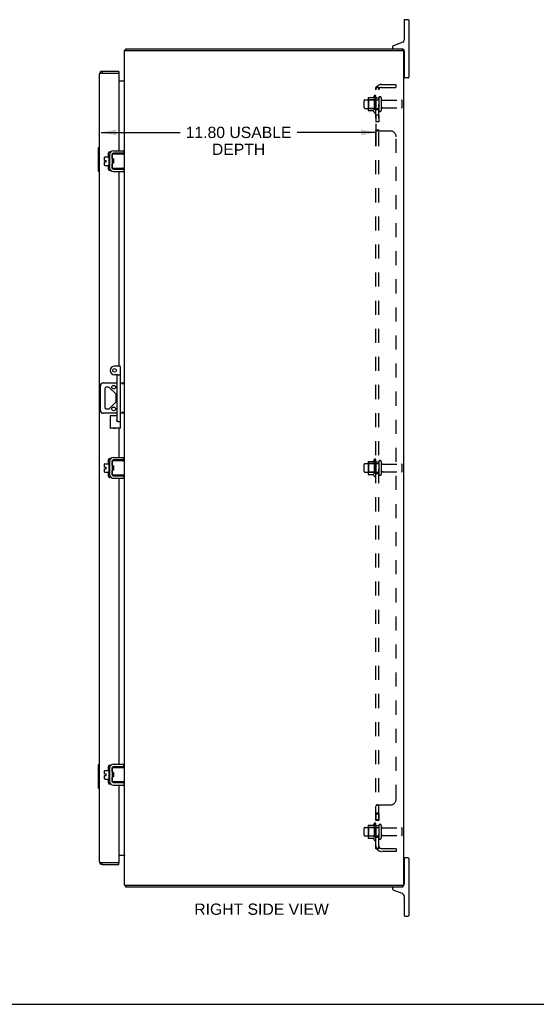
# Model space of a CAD drawing. Header units: inches. Extents: x 0 to 110, y 0 to 71.
# Tile 5 of 7: x 55 to 77, y 0 to 42. Entities that reach past the tile are written whole.
import ezdxf

# ---------------------------------------------------------------- set-up
doc = ezdxf.new("R2010")
doc.units = ezdxf.units.IN
doc.header["$LTSCALE"] = 6.032258
doc.header["$MEASUREMENT"] = 0
doc.linetypes.add('HIDDEN', pattern=[0.2, 0.1, -0.1])
doc.layers.get('0').update_dxf_attribs({"linetype": 'CONTINUOUS'})
for name, color, linetype in [('02___PRT_ALL_AXES', 7, 'CONTINUOUS'), ('DEFAULT_2', 8, 'HIDDEN'), ('DIMENSIONS', 7, 'CONTINUOUS')]:
    doc.layers.add(name, color=color, linetype=linetype)
doc.styles.get("Standard").update_dxf_attribs({"font": 'arial.ttf'})
doc.dimstyles.new('DIMSTYLE_1', dxfattribs={"dimtxt": 0.483871, "dimasz": 0.645161, "dimexe": 0.09, "dimexo": 0.07, "dimgap": 0.0375, "dimtad": 0, "dimtih": 1, "dimtoh": 1, "dimzin": 4, "dimdsep": 46, "dimtxsty": 'Standard', "dimblk": '_FILLED', "dimblk1": '_FILLED', "dimblk2": '_FILLED', "dimcen": 0.09, "dimazin": 1, "dimtfac": 1, "dimtofl": 0, "dimtmove": 0, "dimatfit": 3, "dimldrblk": '_FILLED', "dimfxl": 1, "dimtolj": 1, "dimtzin": 4, "dimarcsym": 0})

# ---------------------------------------------------------------- blocks, each defined once
blk = doc.blocks.new('_FILLED')
at = {"color": 0, "linetype": 'ByBlock'}
blk.add_solid([(0, 0), (-1, 0.2), (-1, -0.2)], dxfattribs=at)
blk = doc.blocks.new('*D4')
at = {"layer": 'DIMENSIONS', "color": 2, "linetype": 'Continuous'}
for p, q in [((70.142, 37.818), (70.142, 36.865)), ((58.344, 37.446), (61.731, 37.446)), ((70.142, 37.446), (66.755, 37.446))]:
    blk.add_line(p, q, dxfattribs=at)
at = {"layer": 'DIMENSIONS', "color": 2, "linetype": 'Continuous', "xscale": 0.6451612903, "yscale": 0.6451612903, "zscale": 0.6451612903, "rotation": 180}
blk.add_blockref('_FILLED', (58.344, 37.446), dxfattribs=at)
at = {"layer": 'DIMENSIONS', "color": 2, "linetype": 'Continuous', "xscale": 0.6451612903, "yscale": 0.6451612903, "zscale": 0.6451612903}
blk.add_blockref('_FILLED', (70.142, 37.446), dxfattribs=at)
at = {"layer": 'DIMENSIONS', "color": 2, "linetype": 'Continuous', "insert": (64.243, 37.688), "char_height": 0.48387, "width": 4.54011, "attachment_point": 2, "line_spacing_factor": 0.9}
blk.add_mtext('11.80 USABLE\\PDEPTH', dxfattribs=at)

msp = doc.modelspace()

# ---------------------------------------------------------------- linework, layer by layer
at = {"color": 7, "linetype": 'Continuous'}
for p, q in [((71.532, 42.287), (71.382, 42.287)), ((71.357, 42.262), (71.357, 41.402)), ((71.557, 42.262), (71.557, 39.812)), ((59.405, 40.962), (59.405, 41.037)), ((70.857, 41.115), (70.857, 41.097)), ((71.297, 41.317), (70.896, 41.171)), ((71.279, 40.962), (71.279, 41.037)), ((59.38, 41.006), (59.405, 40.978)), ((71.357, 40.947), (71.357, 39.812)), ((71.357, 40.582), (71.342, 40.582)), ((58.386, 40.068), (58.386, 39.993)), ((59.094, 40.068), (59.094, 39.993)), ((71.357, 39.992), (71.342, 39.992)), ((71.532, 39.787), (71.382, 39.787)), ((58.209, 36.772), (58.209, 35.802)), ((58.224, 36.787), (58.269, 36.787)), ((58.255, 36.687), (58.255, 35.887)), ((58.489, 36.246), (58.489, 36.382)), ((58.499, 36.392), (58.664, 36.392)), ((58.664, 36.455), (58.664, 35.968)), ((58.674, 36.465), (58.694, 36.465)), ((58.704, 36.525), (58.707, 36.525)), ((58.808, 36.494), (58.808, 35.929)), ((58.812, 36.329), (58.812, 36.514)), ((58.822, 36.524), (59.342, 36.524)), ((59.308, 36.554), (58.868, 36.554)), ((59.308, 36.554), (59.308, 36.658)), ((58.489, 36.246), (58.557, 36.246)), ((58.489, 36.032), (58.489, 36.178)), ((58.489, 36.178), (58.557, 36.178)), ((58.499, 36.022), (58.664, 36.022)), ((58.557, 36.178), (58.557, 36.246)), ((58.674, 35.958), (58.694, 35.958)), ((58.812, 35.909), (58.812, 36.094)), ((58.838, 36.119), (58.838, 36.304)), ((58.843, 36.2), (58.84, 36.224)), ((58.848, 36.119), (58.854, 36.129)), ((58.853, 36.131), (58.86, 36.119)), ((58.224, 35.787), (58.269, 35.787)), ((58.704, 35.898), (58.707, 35.898)), ((59.342, 35.899), (58.822, 35.899)), ((58.868, 35.869), (59.308, 35.869)), ((59.269, 35.907), (59.262, 35.909)), ((59.308, 35.869), (59.308, 35.765)), ((59.136, 27.412), (58.916, 27.412)), ((59.166, 24.749), (59.166, 27.382)), ((58.43, 26.693), (59.026, 26.693)), ((58.996, 27.037), (58.916, 27.037)), ((59.026, 25.067), (59.026, 27.007)), ((59.056, 27.037), (59.136, 27.037)), ((59.166, 26.693), (59.342, 26.693)), ((58.305, 25.506), (58.305, 26.568)), ((58.496, 26.439), (58.496, 25.634)), ((58.658, 26.502), (58.559, 26.502)), ((58.968, 26.217), (58.702, 26.483)), ((58.702, 25.59), (58.968, 25.856)), ((58.986, 25.9), (58.986, 26.173)), ((59.026, 25.381), (58.43, 25.381)), ((58.559, 25.572), (58.658, 25.572)), ((59.342, 25.381), (59.166, 25.381)), ((58.729, 25.287), (58.729, 24.749)), ((58.729, 25.287), (59.026, 25.287)), ((59.048, 25.037), (59.136, 25.037)), ((59.166, 24.749), (58.729, 24.749)), ((58.664, 23.28), (58.664, 22.793)), ((58.674, 23.29), (58.694, 23.29)), ((58.704, 23.35), (58.707, 23.35)), ((58.808, 23.319), (58.808, 22.754)), ((58.812, 23.154), (58.812, 23.339)), ((58.822, 23.349), (59.342, 23.349)), ((59.308, 23.379), (58.868, 23.379)), ((59.308, 23.379), (59.308, 23.483)), ((58.489, 23.071), (58.489, 23.207)), ((58.489, 23.071), (58.557, 23.071)), ((58.489, 22.857), (58.489, 23.003)), ((58.489, 23.003), (58.557, 23.003)), ((58.499, 23.217), (58.664, 23.217)), ((58.499, 22.847), (58.664, 22.847)), ((58.557, 23.003), (58.557, 23.071)), ((58.812, 22.734), (58.812, 22.919)), ((58.838, 22.944), (58.838, 23.129)), ((58.843, 23.025), (58.84, 23.049)), ((58.848, 22.944), (58.854, 22.954)), ((58.853, 22.956), (58.86, 22.944)), ((58.674, 22.783), (58.694, 22.783)), ((58.704, 22.723), (58.707, 22.723)), ((59.342, 22.724), (58.822, 22.724)), ((58.868, 22.694), (59.308, 22.694)), ((59.269, 22.732), (59.262, 22.734)), ((59.308, 22.694), (59.308, 22.59)), ((58.209, 10.271), (58.209, 9.301)), ((58.224, 10.286), (58.269, 10.286)), ((58.255, 10.186), (58.255, 9.386)), ((58.704, 10.175), (58.707, 10.175)), ((58.812, 9.979), (58.812, 10.164)), ((58.822, 10.174), (59.342, 10.174)), ((59.308, 10.204), (58.868, 10.204)), ((59.308, 10.204), (59.308, 10.308)), ((58.489, 9.896), (58.489, 10.032)), ((58.489, 9.896), (58.557, 9.896)), ((58.489, 9.828), (58.557, 9.828)), ((58.489, 9.682), (58.489, 9.828)), ((58.499, 10.042), (58.664, 10.042)), ((58.557, 9.828), (58.557, 9.896)), ((58.664, 10.105), (58.664, 9.618)), ((58.674, 10.115), (58.694, 10.115)), ((58.808, 10.144), (58.808, 9.579)), ((58.812, 9.559), (58.812, 9.744)), ((58.838, 9.769), (58.838, 9.954)), ((58.843, 9.85), (58.84, 9.874)), ((58.848, 9.769), (58.854, 9.779)), ((58.853, 9.781), (58.86, 9.769)), ((58.499, 9.672), (58.664, 9.672)), ((58.674, 9.608), (58.694, 9.608)), ((58.704, 9.548), (58.707, 9.548)), ((59.342, 9.549), (58.822, 9.549)), ((58.868, 9.519), (59.308, 9.519)), ((59.269, 9.557), (59.262, 9.559)), ((59.308, 9.519), (59.308, 9.415)), ((58.224, 9.286), (58.269, 9.286)), ((58.386, 6.005), (58.386, 6.08)), ((59.094, 6.005), (59.094, 6.08)), ((71.357, 6.082), (71.342, 6.082)), ((71.357, 6.262), (71.357, 5.177)), ((71.532, 6.287), (71.382, 6.287)), ((71.557, 6.262), (71.557, 3.812)), ((59.38, 5.067), (59.405, 5.095)), ((59.405, 5.112), (59.405, 5.037)), ((71.279, 5.112), (71.279, 5.037)), ((71.357, 5.492), (71.342, 5.492)), ((70.857, 4.977), (70.857, 4.959)), ((70.896, 4.902), (71.265, 4.768)), ((71.357, 4.637), (71.357, 3.812)), ((71.382, 3.787), (71.532, 3.787)), ((0, 0), (109.677, 0))]:
    msp.add_line(p, q, dxfattribs=at)
at = {"color": 3, "linetype": 'Continuous'}
for p, q in [((59.405, 41.037), (71.279, 41.037)), ((59.342, 5.112), (59.342, 40.962)), ((59.342, 40.962), (71.342, 40.962)), ((71.342, 5.112), (71.342, 40.962)), ((58.269, 6.122), (58.269, 39.951)), ((58.324, 39.978), (58.319, 39.977)), ((58.329, 39.979), (58.324, 39.978)), ((58.334, 39.981), (58.329, 39.979)), ((58.339, 39.982), (58.334, 39.981)), ((58.345, 39.983), (58.339, 39.982)), ((58.351, 39.985), (58.345, 39.983)), ((58.359, 39.987), (58.351, 39.985)), ((58.367, 39.989), (58.359, 39.987)), ((58.386, 39.993), (58.367, 39.989)), ((59.094, 40.068), (58.386, 40.068)), ((58.386, 39.993), (59.094, 39.993)), ((59.094, 39.993), (59.094, 36.658)), ((59.094, 39.662), (59.335, 39.662)), ((58.652, 36.392), (58.652, 36.568)), ((58.702, 36.618), (58.759, 36.618)), ((58.704, 36.525), (58.704, 35.898)), ((58.809, 36.501), (58.809, 36.471)), ((58.868, 36.658), (59.308, 36.658)), ((59.094, 36.554), (59.094, 36.524)), ((58.652, 35.855), (58.652, 36.022)), ((58.809, 35.953), (58.809, 35.922)), ((58.759, 35.805), (58.702, 35.805)), ((58.868, 35.765), (59.308, 35.765)), ((59.094, 35.899), (59.094, 35.869)), ((59.094, 35.765), (59.094, 27.412)), ((59.094, 24.749), (59.094, 23.483)), ((58.652, 23.217), (58.652, 23.393)), ((58.702, 23.443), (58.759, 23.443)), ((58.704, 23.35), (58.704, 22.723)), ((58.809, 23.326), (58.809, 23.296)), ((58.868, 23.483), (59.308, 23.483)), ((59.094, 23.379), (59.094, 23.349)), ((58.652, 22.68), (58.652, 22.847)), ((58.759, 22.63), (58.702, 22.63)), ((58.809, 22.778), (58.809, 22.747)), ((58.868, 22.59), (59.308, 22.59)), ((59.094, 22.724), (59.094, 22.694)), ((59.094, 22.59), (59.094, 10.308)), ((58.652, 10.042), (58.652, 10.218)), ((58.702, 10.268), (58.759, 10.268)), ((58.704, 10.175), (58.704, 9.548)), ((58.809, 10.151), (58.809, 10.121)), ((58.868, 10.308), (59.308, 10.308)), ((59.094, 10.204), (59.094, 10.174)), ((58.652, 9.505), (58.652, 9.672)), ((58.759, 9.455), (58.702, 9.455)), ((58.809, 9.603), (58.809, 9.572)), ((58.868, 9.415), (59.308, 9.415)), ((59.094, 9.549), (59.094, 9.519)), ((59.094, 9.415), (59.094, 6.08)), ((59.094, 6.412), (59.335, 6.412)), ((58.324, 6.095), (58.329, 6.094)), ((58.329, 6.094), (58.334, 6.092)), ((58.334, 6.092), (58.339, 6.091)), ((58.339, 6.091), (58.345, 6.09)), ((58.345, 6.09), (58.353, 6.088)), ((58.353, 6.088), (58.362, 6.086)), ((58.362, 6.086), (58.386, 6.08)), ((59.094, 6.08), (58.386, 6.08)), ((58.386, 6.005), (59.094, 6.005)), ((59.342, 5.112), (71.342, 5.112)), ((71.279, 5.037), (59.405, 5.037))]:
    msp.add_line(p, q, dxfattribs=at)
for points in [[(59.38, 41.006), (59.381, 41.007), (59.382, 41.009), (59.383, 41.01), (59.385, 41.012), (59.386, 41.014), (59.387, 41.016), (59.388, 41.019)], [(59.388, 41.019), (59.391, 41.023), (59.392, 41.025), (59.393, 41.027), (59.394, 41.028), (59.395, 41.03), (59.396, 41.032), (59.397, 41.033), (59.399, 41.034), (59.4, 41.035), (59.401, 41.036), (59.402, 41.036), (59.403, 41.036), (59.404, 41.037), (59.405, 41.037)], [(58.319, 39.977), (58.316, 39.976), (58.314, 39.975), (58.312, 39.975), (58.309, 39.974), (58.307, 39.973), (58.305, 39.973), (58.303, 39.972), (58.301, 39.971), (58.299, 39.971), (58.297, 39.97), (58.295, 39.969), (58.293, 39.969), (58.291, 39.968), (58.29, 39.967), (58.288, 39.967), (58.286, 39.966), (58.285, 39.965), (58.283, 39.965), (58.282, 39.964), (58.281, 39.963), (58.279, 39.962), (58.278, 39.962), (58.277, 39.961), (58.276, 39.96), (58.275, 39.96), (58.274, 39.959), (58.273, 39.958), (58.272, 39.958), (58.272, 39.957), (58.271, 39.956), (58.27, 39.956), (58.27, 39.955), (58.27, 39.954), (58.269, 39.954), (58.269, 39.953), (58.269, 39.952), (58.269, 39.952), (58.269, 39.951)], [(59.335, 39.681), (59.335, 39.68), (59.334, 39.68), (59.334, 39.679), (59.334, 39.678), (59.335, 39.677), (59.335, 39.676), (59.336, 39.675), (59.336, 39.674), (59.337, 39.673), (59.337, 39.673)], [(59.335, 39.662), (59.335, 39.663), (59.334, 39.664), (59.334, 39.665), (59.335, 39.667), (59.335, 39.668), (59.335, 39.67), (59.336, 39.671), (59.337, 39.673), (59.338, 39.674), (59.338, 39.676), (59.339, 39.677), (59.34, 39.679), (59.341, 39.68)], [(59.341, 39.68), (59.341, 39.682), (59.342, 39.683), (59.342, 39.685)], [(59.335, 6.412), (59.335, 6.411), (59.334, 6.409), (59.334, 6.408), (59.335, 6.406), (59.335, 6.405), (59.335, 6.403), (59.336, 6.402), (59.337, 6.4), (59.338, 6.399), (59.338, 6.397), (59.339, 6.396), (59.34, 6.394), (59.341, 6.393)], [(59.335, 6.393), (59.335, 6.393), (59.334, 6.393), (59.334, 6.394), (59.334, 6.395), (59.335, 6.396), (59.335, 6.397), (59.336, 6.398), (59.336, 6.399), (59.337, 6.4), (59.337, 6.4)], [(59.341, 6.393), (59.341, 6.391), (59.342, 6.39), (59.342, 6.389)], [(58.269, 6.122), (58.269, 6.122), (58.269, 6.121), (58.269, 6.12), (58.269, 6.12), (58.27, 6.119), (58.27, 6.118), (58.27, 6.117), (58.271, 6.117), (58.272, 6.116), (58.272, 6.115), (58.273, 6.115), (58.274, 6.114), (58.275, 6.113), (58.276, 6.113), (58.277, 6.112), (58.278, 6.111), (58.279, 6.111), (58.281, 6.11), (58.282, 6.109), (58.283, 6.109), (58.285, 6.108), (58.286, 6.107), (58.288, 6.107), (58.29, 6.106), (58.291, 6.105), (58.293, 6.105), (58.295, 6.104), (58.297, 6.103), (58.299, 6.103), (58.301, 6.102), (58.303, 6.101), (58.305, 6.101), (58.307, 6.1), (58.309, 6.099), (58.312, 6.099), (58.314, 6.098), (58.316, 6.097), (58.319, 6.096), (58.324, 6.095)], [(59.38, 5.067), (59.381, 5.066), (59.382, 5.064), (59.383, 5.063), (59.385, 5.061), (59.386, 5.059), (59.387, 5.057), (59.388, 5.055), (59.391, 5.05)], [(59.391, 5.05), (59.392, 5.048), (59.393, 5.047), (59.394, 5.045), (59.395, 5.043), (59.396, 5.042), (59.397, 5.04), (59.399, 5.039), (59.4, 5.038), (59.401, 5.038), (59.402, 5.037), (59.403, 5.037), (59.404, 5.037), (59.405, 5.037)]]:
    msp.add_lwpolyline(points, dxfattribs=at)
at = {"color": 7, "linetype": 'Continuous'}
for points in [[(58.254, 36.723), (58.254, 36.717), (58.255, 36.711), (58.255, 36.705), (58.255, 36.699), (58.255, 36.693), (58.255, 36.687)], [(59.262, 36.514), (59.269, 36.517), (59.272, 36.518), (59.275, 36.519), (59.278, 36.52), (59.281, 36.521), (59.284, 36.521), (59.287, 36.522), (59.289, 36.523), (59.292, 36.523), (59.294, 36.524), (59.296, 36.524), (59.298, 36.524), (59.3, 36.524)], [(58.812, 35.949), (58.811, 35.95), (58.809, 35.952), (58.808, 35.953)], [(58.84, 36.224), (58.84, 36.232), (58.839, 36.24), (58.838, 36.244)], [(58.853, 36.131), (58.852, 36.132), (58.852, 36.134), (58.851, 36.137), (58.85, 36.141), (58.849, 36.145), (58.848, 36.151), (58.848, 36.156), (58.847, 36.163), (58.846, 36.169), (58.845, 36.176), (58.844, 36.184), (58.844, 36.192), (58.843, 36.2)], [(58.865, 36.235), (58.864, 36.246), (58.864, 36.256), (58.863, 36.266), (58.862, 36.276), (58.862, 36.285), (58.861, 36.294), (58.86, 36.302), (58.86, 36.304)], [(58.869, 36.181), (58.867, 36.203), (58.865, 36.235)], [(58.872, 36.132), (58.872, 36.133), (58.871, 36.141), (58.871, 36.151), (58.87, 36.16), (58.869, 36.171), (58.869, 36.181)], [(58.255, 35.887), (58.255, 35.88), (58.255, 35.874), (58.255, 35.868), (58.255, 35.862), (58.254, 35.856), (58.254, 35.851)], [(59.3, 35.899), (59.298, 35.899), (59.296, 35.899), (59.294, 35.9), (59.292, 35.9), (59.289, 35.9), (59.287, 35.901), (59.284, 35.902), (59.281, 35.903), (59.278, 35.903), (59.275, 35.904), (59.272, 35.905), (59.269, 35.907)], [(59.335, 26.693), (59.332, 26.692), (59.328, 26.691), (59.324, 26.689), (59.319, 26.686), (59.314, 26.683), (59.308, 26.679), (59.303, 26.675), (59.297, 26.671), (59.291, 26.667), (59.285, 26.662), (59.279, 26.657), (59.273, 26.652), (59.267, 26.648), (59.26, 26.643), (59.254, 26.638), (59.248, 26.633)], [(59.267, 25.426), (59.254, 25.436), (59.248, 25.441)], [(59.335, 25.381), (59.332, 25.381), (59.328, 25.382), (59.324, 25.385), (59.319, 25.387), (59.314, 25.39), (59.308, 25.394), (59.303, 25.398), (59.297, 25.402), (59.291, 25.407), (59.285, 25.411), (59.279, 25.416), (59.273, 25.421), (59.267, 25.426)], [(58.729, 25.287), (58.729, 25.286), (58.729, 25.286), (58.731, 25.285), (58.75, 25.265)], [(58.75, 25.265), (58.754, 25.261), (58.759, 25.257)], [(58.996, 25.067), (59.003, 25.06), (59.009, 25.054), (59.016, 25.049), (59.022, 25.044), (59.029, 25.041), (59.036, 25.038), (59.042, 25.037), (59.048, 25.037)], [(58.729, 24.749), (58.729, 24.749), (58.729, 24.75), (58.731, 24.751), (58.75, 24.77)], [(58.75, 24.77), (58.754, 24.775), (58.759, 24.779)], [(59.145, 24.77), (59.141, 24.775), (59.136, 24.779)], [(59.166, 24.749), (59.166, 24.749), (59.165, 24.75), (59.164, 24.751), (59.145, 24.77)], [(59.262, 23.339), (59.269, 23.342), (59.272, 23.343), (59.275, 23.344), (59.278, 23.345), (59.281, 23.346), (59.284, 23.346), (59.287, 23.347), (59.289, 23.348), (59.292, 23.348), (59.294, 23.349), (59.296, 23.349), (59.298, 23.349), (59.3, 23.349)], [(58.84, 23.049), (58.84, 23.057), (58.839, 23.065), (58.838, 23.069)], [(58.853, 22.956), (58.852, 22.957), (58.852, 22.959), (58.851, 22.962), (58.85, 22.966), (58.849, 22.97), (58.848, 22.976), (58.848, 22.981), (58.847, 22.988), (58.846, 22.994), (58.845, 23.001), (58.844, 23.009), (58.844, 23.017), (58.843, 23.025)], [(58.865, 23.06), (58.864, 23.071), (58.864, 23.081), (58.863, 23.091), (58.862, 23.101), (58.862, 23.11), (58.861, 23.119), (58.86, 23.127), (58.86, 23.129)], [(58.869, 23.006), (58.867, 23.028), (58.865, 23.06)], [(58.872, 22.957), (58.872, 22.958), (58.871, 22.966), (58.871, 22.976), (58.87, 22.985), (58.869, 22.996), (58.869, 23.006)], [(58.812, 22.774), (58.811, 22.775), (58.809, 22.777), (58.808, 22.778)], [(59.3, 22.724), (59.298, 22.724), (59.296, 22.724), (59.294, 22.725), (59.292, 22.725), (59.289, 22.725), (59.287, 22.726), (59.284, 22.727), (59.281, 22.728), (59.278, 22.728), (59.275, 22.729), (59.272, 22.73), (59.269, 22.732)], [(58.254, 10.223), (58.254, 10.217), (58.255, 10.211), (58.255, 10.205), (58.255, 10.199), (58.255, 10.193), (58.255, 10.186)], [(59.262, 10.164), (59.269, 10.167), (59.272, 10.168), (59.275, 10.169), (59.278, 10.17), (59.281, 10.171), (59.284, 10.171), (59.287, 10.172), (59.289, 10.173), (59.292, 10.173), (59.294, 10.174), (59.296, 10.174), (59.298, 10.174), (59.3, 10.174)], [(58.84, 9.874), (58.84, 9.882), (58.839, 9.89), (58.838, 9.894)], [(58.853, 9.781), (58.852, 9.782), (58.852, 9.784), (58.851, 9.787), (58.85, 9.791), (58.849, 9.795), (58.848, 9.801), (58.848, 9.806), (58.847, 9.813), (58.846, 9.819), (58.845, 9.826), (58.844, 9.834), (58.844, 9.842), (58.843, 9.85)], [(58.865, 9.885), (58.864, 9.896), (58.864, 9.906), (58.863, 9.916), (58.862, 9.926), (58.862, 9.935), (58.861, 9.944), (58.86, 9.952), (58.86, 9.954)], [(58.869, 9.831), (58.867, 9.853), (58.865, 9.885)], [(58.872, 9.782), (58.872, 9.783), (58.871, 9.791), (58.871, 9.801), (58.87, 9.81), (58.869, 9.821), (58.869, 9.831)], [(58.255, 9.386), (58.255, 9.38), (58.255, 9.374), (58.255, 9.368), (58.255, 9.362), (58.254, 9.356), (58.254, 9.35)], [(58.812, 9.599), (58.811, 9.6), (58.809, 9.602), (58.808, 9.603)], [(59.3, 9.549), (59.298, 9.549), (59.296, 9.549), (59.294, 9.55), (59.292, 9.55), (59.289, 9.55), (59.287, 9.551), (59.284, 9.552), (59.281, 9.553), (59.278, 9.553), (59.275, 9.554), (59.272, 9.555), (59.269, 9.557)]]:
    msp.add_lwpolyline(points, dxfattribs=at)
for centre, radius, start, end in [((71.382, 42.262), 0.025, 90, 180), ((71.532, 42.262), 0.025, 0, 90), ((70.917, 41.115), 0.06, 110, 180), ((70.917, 41.097), 0.06, 180, 270), ((71.267, 40.947), 0.09, 0, 82.4241), ((71.267, 41.402), 0.09, 290, 360), ((58.386, 39.951), 0.042, 90, 115.8284), ((71.382, 39.812), 0.025, 180, 270), ((71.532, 39.812), 0.025, 270, 360), ((58.224, 36.772), 0.015, 90, 180), ((58.254, 36.772), 0.015, 0, 90), ((58.499, 36.382), 0.01, 90, 180), ((58.674, 36.455), 0.01, 90, 180), ((58.694, 36.455), 0.01, 0, 90), ((58.868, 36.494), 0.06, 90, 180), ((58.822, 36.462), 0.0162, 128.1095, 149.7501), ((58.822, 36.514), 0.01, 90, 144.8477), ((58.499, 36.032), 0.01, 180, 270), ((58.674, 35.968), 0.01, 180, 270), ((58.694, 35.968), 0.01, 270, 360), ((58.822, 35.962), 0.0162, 210.2499, 231.8905), ((58.224, 35.802), 0.015, 180, 270), ((58.254, 35.802), 0.015, 270, 360), ((58.868, 35.929), 0.06, 180, 270), ((58.822, 35.909), 0.01, 214.8438, 270), ((58.916, 27.224), 0.188, 90, 270), ((59.136, 27.382), 0.03, 0, 90), ((58.43, 26.568), 0.125, 90, 180), ((58.996, 27.007), 0.03, 359.9987, 89.9934), ((59.056, 27.007), 0.03, 90, 180), ((59.136, 27.007), 0.03, 0, 90), ((58.559, 26.439), 0.0625, 90, 180), ((58.658, 26.439), 0.0625, 45, 90), ((58.924, 26.173), 0.0625, 0, 45), ((58.924, 25.9), 0.0625, 315, 360), ((58.43, 25.506), 0.125, 180, 270), ((58.559, 25.634), 0.0625, 180, 270), ((58.658, 25.634), 0.0625, 270, 315), ((59.056, 25.067), 0.03, 180, 270), ((59.136, 25.067), 0.03, 270, 360), ((58.674, 23.28), 0.01, 90, 180), ((58.694, 23.28), 0.01, 0, 90), ((58.868, 23.319), 0.06, 90, 180), ((58.822, 23.287), 0.0162, 128.1095, 149.7501), ((58.822, 23.339), 0.01, 90, 144.8477), ((58.499, 23.207), 0.01, 90, 180), ((58.499, 22.857), 0.01, 180, 270), ((58.674, 22.793), 0.01, 180, 270), ((58.694, 22.793), 0.01, 270, 360), ((58.822, 22.787), 0.0162, 210.2499, 231.8905), ((58.868, 22.754), 0.06, 180, 270), ((58.822, 22.734), 0.01, 214.8438, 270), ((58.224, 10.271), 0.015, 90, 180), ((58.254, 10.271), 0.015, 0, 90), ((58.868, 10.144), 0.06, 90, 180), ((58.822, 10.164), 0.01, 90, 144.8477), ((58.499, 10.032), 0.01, 90, 180), ((58.674, 10.105), 0.01, 90, 180), ((58.694, 10.105), 0.01, 0, 90), ((58.822, 10.112), 0.0162, 128.1095, 149.7501), ((58.499, 9.682), 0.01, 180, 270), ((58.674, 9.618), 0.01, 180, 270), ((58.694, 9.618), 0.01, 270, 360), ((58.822, 9.612), 0.0162, 210.2499, 231.8905), ((58.868, 9.579), 0.06, 180, 270), ((58.822, 9.559), 0.01, 214.7076, 270), ((58.224, 9.301), 0.015, 180, 270), ((58.254, 9.301), 0.015, 270, 360), ((58.386, 6.122), 0.042, 244.1716, 270), ((71.382, 6.262), 0.025, 90, 180), ((71.532, 6.262), 0.025, 0, 90), ((71.217, 5.177), 0.14, 296.302, 332.2944), ((71.217, 5.177), 0.14, 333.3244, 360), ((70.917, 4.977), 0.06, 90, 180), ((70.917, 4.959), 0.06, 180, 250), ((71.217, 4.637), 0.14, 360, 70), ((71.382, 3.812), 0.025, 180, 270), ((71.532, 3.812), 0.025, 270, 360)]:
    msp.add_arc(centre, radius, start, end, dxfattribs=at)
at = {"color": 3, "linetype": 'Continuous'}
for centre, radius, start, end in [((59.459, 40.92), 0.117, 132.5569, 158.9598), ((58.386, 39.951), 0.117, 90, 180), ((59.3, 39.704), 0.042, 270, 360), ((58.702, 36.568), 0.05, 90, 180), ((58.868, 36.494), 0.164, 90, 180), ((58.759, 36.568), 0.05, 87.7271, 90), ((58.702, 35.855), 0.05, 180, 270), ((58.868, 35.929), 0.164, 180, 270), ((58.759, 35.855), 0.05, 270, 272.2729), ((58.916, 24.849), 0.109, 246.5639, 293.4361), ((58.702, 23.393), 0.05, 90, 180), ((58.868, 23.319), 0.164, 90, 180), ((58.759, 23.393), 0.05, 87.7271, 90), ((58.702, 22.68), 0.05, 180, 270), ((58.868, 22.754), 0.164, 180, 270), ((58.759, 22.68), 0.05, 270, 272.2729), ((58.702, 10.218), 0.05, 90, 180), ((58.868, 10.144), 0.164, 90, 180), ((58.759, 10.218), 0.05, 87.7271, 90), ((58.702, 9.505), 0.05, 180, 270), ((58.868, 9.579), 0.164, 180, 270), ((58.759, 9.505), 0.05, 270, 272.2729), ((59.3, 6.37), 0.042, 0, 90), ((58.386, 6.122), 0.117, 180, 270), ((59.459, 5.154), 0.117, 201.0402, 227.4431)]:
    msp.add_arc(centre, radius, start, end, dxfattribs=at)
at = {"layer": '02___PRT_ALL_AXES', "color": 8, "linetype": 'HIDDEN'}
for p, q in [((70.072, 39.017), (70.072, 38.306)), ((70.142, 38.912), (70.142, 38.996)), ((70.142, 38.912), (70.142, 38.412)), ((70.267, 38.912), (70.142, 38.912)), ((70.267, 38.912), (70.267, 38.412)), ((69.672, 38.845), (70.267, 38.845)), ((70.435, 38.828), (71.237, 38.828)), ((70.435, 38.496), (71.237, 38.496)), ((69.672, 38.479), (70.267, 38.479)), ((70.142, 38.327), (70.142, 38.412)), ((70.267, 38.412), (70.142, 38.412)), ((70.142, 38.183), (70.142, 37.902)), ((70.267, 38.183), (70.142, 38.183)), ((70.267, 38.183), (70.267, 37.902)), ((70.267, 37.902), (70.142, 37.902)), ((70.072, 23.392), (70.072, 22.681)), ((70.142, 23.287), (70.142, 23.371)), ((70.267, 23.287), (70.142, 23.287)), ((70.142, 23.287), (70.142, 22.787)), ((70.267, 23.287), (70.267, 22.787)), ((69.672, 23.22), (70.267, 23.22)), ((69.672, 22.854), (70.267, 22.854)), ((70.435, 23.203), (71.237, 23.203)), ((70.435, 22.871), (71.237, 22.871)), ((70.267, 22.787), (70.142, 22.787)), ((70.142, 22.702), (70.142, 22.787)), ((70.267, 8.207), (70.142, 8.207)), ((70.142, 8.207), (70.142, 7.89)), ((70.267, 8.171), (70.142, 8.171)), ((70.267, 8.207), (70.267, 7.89)), ((70.072, 7.767), (70.072, 7.056)), ((70.267, 7.926), (70.142, 7.926)), ((70.267, 7.89), (70.142, 7.89)), ((70.142, 7.662), (70.142, 7.746)), ((70.267, 7.662), (70.142, 7.662)), ((70.142, 7.662), (70.142, 7.162)), ((70.267, 7.662), (70.267, 7.162)), ((69.672, 7.595), (70.267, 7.595)), ((69.672, 7.229), (70.267, 7.229)), ((70.435, 7.578), (71.237, 7.578)), ((70.435, 7.246), (71.237, 7.246)), ((70.267, 7.162), (70.142, 7.162)), ((70.142, 7.077), (70.142, 7.162))]:
    msp.add_line(p, q, dxfattribs=at)
at = {"layer": '02___PRT_ALL_AXES', "color": 7, "linetype": 'Continuous'}
for p, q in [((58.812, 36.329), (58.812, 36.514)), ((58.812, 35.909), (58.812, 36.094)), ((58.872, 36.304), (58.822, 36.304)), ((58.872, 36.119), (58.822, 36.119)), ((58.872, 36.304), (58.872, 36.119)), ((58.812, 23.154), (58.812, 23.339)), ((58.812, 22.734), (58.812, 22.919)), ((58.872, 23.129), (58.822, 23.129)), ((58.872, 22.944), (58.822, 22.944)), ((58.872, 23.129), (58.872, 22.944)), ((58.812, 9.979), (58.812, 10.164)), ((58.812, 9.559), (58.812, 9.744)), ((58.872, 9.954), (58.822, 9.954)), ((58.872, 9.769), (58.822, 9.769)), ((58.872, 9.954), (58.872, 9.769)), ((71.532, 6.287), (71.382, 6.287)), ((71.382, 3.787), (71.532, 3.787))]:
    msp.add_line(p, q, dxfattribs=at)
for points in [[(58.812, 36.329), (58.812, 36.327), (58.812, 36.325), (58.812, 36.324), (58.813, 36.322), (58.813, 36.321), (58.813, 36.319), (58.813, 36.318), (58.814, 36.317), (58.814, 36.316), (58.814, 36.314), (58.815, 36.313), (58.815, 36.312), (58.815, 36.311), (58.816, 36.31), (58.816, 36.309), (58.817, 36.308), (58.817, 36.307), (58.818, 36.307), (58.819, 36.306), (58.819, 36.305), (58.82, 36.305), (58.821, 36.304), (58.821, 36.304), (58.822, 36.304)], [(58.822, 36.119), (58.821, 36.119), (58.821, 36.119), (58.82, 36.118), (58.819, 36.118), (58.819, 36.117), (58.818, 36.117), (58.818, 36.116), (58.817, 36.115), (58.817, 36.114), (58.816, 36.113), (58.816, 36.112), (58.815, 36.111), (58.815, 36.11), (58.814, 36.109), (58.814, 36.108), (58.814, 36.107), (58.813, 36.105), (58.813, 36.104), (58.813, 36.103), (58.813, 36.101), (58.812, 36.099), (58.812, 36.098), (58.812, 36.096), (58.812, 36.094)], [(58.812, 23.154), (58.812, 23.152), (58.812, 23.15), (58.812, 23.149), (58.813, 23.147), (58.813, 23.146), (58.813, 23.144), (58.813, 23.143), (58.814, 23.142), (58.814, 23.141), (58.814, 23.139), (58.815, 23.138), (58.815, 23.137), (58.815, 23.136), (58.816, 23.135), (58.816, 23.134), (58.817, 23.133), (58.817, 23.132), (58.818, 23.132), (58.819, 23.131), (58.819, 23.13), (58.82, 23.13), (58.821, 23.129), (58.821, 23.129), (58.822, 23.129)], [(58.822, 22.944), (58.821, 22.944), (58.821, 22.944), (58.82, 22.943), (58.819, 22.943), (58.819, 22.942), (58.818, 22.942), (58.818, 22.941), (58.817, 22.94), (58.817, 22.939), (58.816, 22.938), (58.816, 22.937), (58.815, 22.936), (58.815, 22.935), (58.814, 22.934), (58.814, 22.933), (58.814, 22.932), (58.813, 22.93), (58.813, 22.929), (58.813, 22.928), (58.813, 22.926), (58.812, 22.924), (58.812, 22.923), (58.812, 22.921), (58.812, 22.919)], [(58.812, 9.979), (58.812, 9.977), (58.812, 9.975), (58.812, 9.974), (58.813, 9.972), (58.813, 9.971), (58.813, 9.969), (58.813, 9.968), (58.814, 9.967), (58.814, 9.966), (58.814, 9.964), (58.815, 9.963), (58.815, 9.962), (58.815, 9.961), (58.816, 9.96), (58.816, 9.959), (58.817, 9.958), (58.817, 9.957), (58.818, 9.957), (58.819, 9.956), (58.819, 9.955), (58.82, 9.955), (58.821, 9.954), (58.821, 9.954), (58.822, 9.954)], [(58.822, 9.769), (58.821, 9.769), (58.821, 9.769), (58.82, 9.768), (58.819, 9.768), (58.819, 9.767), (58.818, 9.767), (58.818, 9.766), (58.817, 9.765), (58.817, 9.764), (58.816, 9.763), (58.816, 9.762), (58.815, 9.761), (58.815, 9.76), (58.814, 9.759), (58.814, 9.758), (58.814, 9.757), (58.813, 9.755), (58.813, 9.754), (58.813, 9.753), (58.813, 9.751), (58.812, 9.749), (58.812, 9.748), (58.812, 9.746), (58.812, 9.744)]]:
    msp.add_lwpolyline(points, dxfattribs=at)
for centre, radius in [((58.916, 27.224), 0.078), ((58.877, 26.502), 0.08), ((58.877, 25.572), 0.08)]:
    msp.add_circle(centre, radius, dxfattribs=at)
at = {"layer": '02___PRT_ALL_AXES', "color": 8, "linetype": 'HIDDEN'}
for centre, radius, start, end in [((70.672, 38.662), 0.698, 149.3369, 156.0321), ((70.103, 38.996), 0.0384, 0, 145.5503), ((70.672, 38.662), 0.698, 203.9679, 210.6631), ((70.103, 38.327), 0.0384, 214.4497, 360), ((70.672, 23.037), 0.698, 149.3369, 156.0321), ((70.103, 23.371), 0.0384, 0, 145.5503), ((70.672, 23.037), 0.698, 203.9679, 210.6631), ((70.103, 22.702), 0.0384, 214.4497, 360), ((70.672, 7.412), 0.698, 149.3369, 156.0321), ((70.103, 7.746), 0.0384, 0, 145.5503), ((70.672, 7.412), 0.698, 203.9679, 210.6631), ((70.103, 7.077), 0.0384, 214.4497, 360)]:
    msp.add_arc(centre, radius, start, end, dxfattribs=at)
at = {"layer": 'DEFAULT_2', "color": 8, "linetype": 'HIDDEN'}
for p, q in [((70.142, 6.693), (70.142, 39.38)), ((70.267, 39.38), (70.142, 39.38)), ((70.196, 39.419), (70.292, 39.339)), ((70.207, 39.38), (70.207, 39.38)), ((70.22, 39.378), (70.221, 39.378)), ((70.221, 39.378), (70.223, 39.377)), ((70.223, 39.377), (70.224, 39.377)), ((70.224, 39.377), (70.226, 39.376)), ((70.226, 39.376), (70.227, 39.376)), ((70.227, 39.376), (70.229, 39.376)), ((70.229, 39.376), (70.23, 39.375)), ((70.23, 39.375), (70.232, 39.375)), ((70.232, 39.375), (70.233, 39.374)), ((70.233, 39.374), (70.235, 39.374)), ((70.267, 6.693), (70.267, 39.38)), ((70.379, 39.505), (71.017, 39.505)), ((70.379, 39.38), (71.017, 39.38)), ((71.017, 39.38), (71.017, 39.505)), ((69.806, 38.917), (69.806, 38.406)), ((69.816, 38.939), (70.044, 38.939)), ((70.373, 38.926), (70.373, 38.397)), ((69.642, 38.509), (69.642, 38.815)), ((69.826, 38.845), (69.806, 38.865)), ((69.826, 38.845), (69.826, 38.478)), ((70.122, 38.845), (69.826, 38.845)), ((70.122, 38.845), (70.142, 38.865)), ((70.122, 38.845), (70.122, 38.478)), ((71.267, 38.526), (71.267, 38.798)), ((69.826, 38.478), (69.806, 38.458)), ((69.816, 38.384), (70.044, 38.384)), ((70.122, 38.478), (69.826, 38.478)), ((70.122, 38.478), (70.142, 38.458)), ((70.267, 37.541), (70.142, 37.541)), ((70.767, 37.505), (70.196, 37.505)), ((71.017, 8.818), (71.017, 37.255)), ((69.806, 23.292), (69.806, 22.781)), ((69.816, 23.314), (70.044, 23.314)), ((70.373, 23.301), (70.373, 22.772)), ((69.642, 22.884), (69.642, 23.19)), ((69.826, 23.22), (69.806, 23.24)), ((69.826, 22.853), (69.806, 22.833)), ((70.122, 23.22), (69.826, 23.22)), ((69.826, 23.22), (69.826, 22.853)), ((70.122, 22.853), (69.826, 22.853)), ((70.122, 23.22), (70.142, 23.24)), ((70.122, 23.22), (70.122, 22.853)), ((70.122, 22.853), (70.142, 22.833)), ((71.267, 22.901), (71.267, 23.173)), ((69.816, 22.759), (70.044, 22.759)), ((70.267, 8.532), (70.142, 8.532)), ((70.152, 8.546), (70.15, 8.545)), ((70.196, 8.568), (70.767, 8.568)), ((69.806, 7.667), (69.806, 7.156)), ((69.826, 7.595), (69.806, 7.615)), ((69.816, 7.689), (70.044, 7.689)), ((70.122, 7.595), (70.142, 7.615)), ((70.373, 7.676), (70.373, 7.147)), ((69.642, 7.259), (69.642, 7.565)), ((69.826, 7.228), (69.806, 7.208)), ((70.122, 7.595), (69.826, 7.595)), ((69.826, 7.595), (69.826, 7.228)), ((70.122, 7.228), (69.826, 7.228)), ((70.122, 7.595), (70.122, 7.228)), ((70.122, 7.228), (70.142, 7.208)), ((71.267, 7.276), (71.267, 7.548)), ((69.816, 7.134), (70.044, 7.134)), ((70.267, 6.693), (70.142, 6.693)), ((70.196, 6.654), (70.292, 6.734)), ((70.285, 6.72), (70.28, 6.715)), ((70.379, 6.693), (71.017, 6.693)), ((71.017, 6.568), (70.379, 6.568)), ((71.017, 6.693), (71.017, 6.568))]:
    msp.add_line(p, q, dxfattribs=at)
for points in [[(70.164, 39.4), (70.161, 39.399), (70.158, 39.398), (70.155, 39.396), (70.152, 39.395), (70.15, 39.393), (70.148, 39.391), (70.146, 39.39), (70.144, 39.388), (70.143, 39.386), (70.142, 39.385), (70.142, 39.383), (70.142, 39.382), (70.142, 39.38)], [(70.196, 39.419), (70.194, 39.417), (70.192, 39.415), (70.189, 39.413), (70.187, 39.411), (70.184, 39.41), (70.181, 39.408), (70.177, 39.406), (70.174, 39.405), (70.171, 39.403), (70.164, 39.4)], [(70.21, 39.38), (70.21, 39.38), (70.209, 39.38), (70.209, 39.38), (70.208, 39.38), (70.208, 39.38), (70.208, 39.38), (70.207, 39.38), (70.207, 39.38), (70.207, 39.38), (70.207, 39.38)], [(70.207, 39.38), (70.207, 39.38), (70.207, 39.38), (70.207, 39.38), (70.208, 39.38), (70.208, 39.38), (70.209, 39.38), (70.209, 39.38), (70.21, 39.38), (70.21, 39.38), (70.211, 39.38), (70.211, 39.38), (70.212, 39.38), (70.212, 39.38), (70.213, 39.38), (70.214, 39.379), (70.214, 39.379), (70.215, 39.379), (70.215, 39.379), (70.216, 39.379), (70.217, 39.379), (70.217, 39.379), (70.218, 39.378), (70.219, 39.378), (70.219, 39.378), (70.22, 39.378)], [(70.235, 39.374), (70.237, 39.373), (70.238, 39.373), (70.239, 39.372), (70.239, 39.372), (70.24, 39.372), (70.241, 39.371), (70.242, 39.371), (70.243, 39.371), (70.244, 39.37), (70.245, 39.37), (70.246, 39.37), (70.247, 39.369), (70.248, 39.369), (70.249, 39.369), (70.249, 39.368), (70.25, 39.368), (70.251, 39.367), (70.252, 39.367), (70.253, 39.367), (70.254, 39.366), (70.254, 39.366), (70.255, 39.366), (70.256, 39.365), (70.257, 39.365), (70.258, 39.364), (70.258, 39.364), (70.259, 39.364), (70.26, 39.363), (70.26, 39.363), (70.261, 39.363), (70.262, 39.362), (70.262, 39.362), (70.263, 39.362), (70.264, 39.361), (70.264, 39.361), (70.265, 39.361), (70.266, 39.36), (70.266, 39.36), (70.267, 39.36), (70.267, 39.359), (70.268, 39.359), (70.268, 39.359), (70.269, 39.359), (70.269, 39.358), (70.269, 39.358), (70.27, 39.358), (70.27, 39.358), (70.27, 39.358), (70.271, 39.357)], [(70.281, 39.356), (70.28, 39.358), (70.278, 39.36), (70.276, 39.362), (70.275, 39.364), (70.273, 39.366), (70.272, 39.368), (70.27, 39.37), (70.269, 39.372), (70.268, 39.374), (70.267, 39.376), (70.267, 39.378), (70.267, 39.379), (70.267, 39.38)], [(70.271, 39.357), (70.271, 39.357), (70.271, 39.357), (70.271, 39.357), (70.27, 39.357), (70.27, 39.358), (70.27, 39.358), (70.27, 39.358), (70.269, 39.358), (70.269, 39.359), (70.269, 39.359), (70.268, 39.359), (70.268, 39.36), (70.267, 39.36), (70.267, 39.36)], [(70.292, 39.339), (70.292, 39.34), (70.293, 39.341), (70.293, 39.341), (70.293, 39.342), (70.292, 39.343), (70.292, 39.344), (70.291, 39.345), (70.291, 39.346), (70.29, 39.347), (70.289, 39.349), (70.287, 39.35), (70.286, 39.351), (70.285, 39.353), (70.281, 39.356)], [(70.155, 37.525), (70.152, 37.527), (70.15, 37.528), (70.148, 37.53), (70.146, 37.532), (70.144, 37.534), (70.143, 37.535), (70.142, 37.537), (70.142, 37.538), (70.142, 37.54), (70.142, 37.541)], [(70.15, 37.528), (70.148, 37.53), (70.146, 37.532)], [(70.161, 37.522), (70.158, 37.524), (70.155, 37.525), (70.152, 37.527)], [(70.174, 37.517), (70.167, 37.52), (70.164, 37.521), (70.161, 37.522)], [(70.196, 37.505), (70.194, 37.507), (70.192, 37.508), (70.189, 37.51), (70.187, 37.511), (70.184, 37.512), (70.181, 37.514), (70.177, 37.515), (70.174, 37.517)], [(70.196, 37.505), (70.194, 37.507), (70.192, 37.508), (70.189, 37.51), (70.187, 37.511), (70.184, 37.512)], [(70.275, 37.53), (70.273, 37.531), (70.272, 37.532), (70.27, 37.533), (70.269, 37.535), (70.268, 37.536), (70.267, 37.537), (70.267, 37.538), (70.267, 37.54), (70.267, 37.541)], [(70.28, 37.526), (70.276, 37.528), (70.275, 37.53), (70.273, 37.531), (70.272, 37.532), (70.27, 37.533), (70.269, 37.535), (70.268, 37.536)], [(70.287, 37.52), (70.286, 37.521), (70.285, 37.523), (70.283, 37.524), (70.281, 37.525), (70.28, 37.526)], [(70.292, 37.505), (70.292, 37.507), (70.293, 37.508), (70.293, 37.51), (70.293, 37.511), (70.292, 37.512), (70.292, 37.514), (70.291, 37.515), (70.291, 37.516), (70.29, 37.518), (70.289, 37.519), (70.287, 37.52), (70.286, 37.521), (70.285, 37.523), (70.283, 37.524), (70.281, 37.525)], [(70.293, 37.51), (70.293, 37.511), (70.292, 37.512), (70.292, 37.514), (70.291, 37.515)], [(70.292, 37.505), (70.292, 37.507), (70.293, 37.508)], [(70.161, 8.551), (70.158, 8.549), (70.155, 8.548), (70.152, 8.546), (70.15, 8.545), (70.148, 8.543), (70.146, 8.541), (70.144, 8.54), (70.143, 8.538), (70.142, 8.536), (70.142, 8.535), (70.142, 8.534), (70.142, 8.532)], [(70.142, 8.535), (70.142, 8.534), (70.142, 8.532)], [(70.146, 8.541), (70.144, 8.54), (70.143, 8.538)], [(70.167, 8.554), (70.164, 8.552), (70.161, 8.551)], [(70.196, 8.568), (70.194, 8.566), (70.192, 8.565), (70.189, 8.564), (70.187, 8.562), (70.184, 8.561), (70.181, 8.559), (70.177, 8.558), (70.174, 8.556), (70.167, 8.554)], [(70.196, 8.568), (70.194, 8.566), (70.192, 8.565), (70.189, 8.564), (70.187, 8.562), (70.184, 8.561)], [(70.276, 8.545), (70.275, 8.544), (70.273, 8.542), (70.272, 8.541), (70.27, 8.54), (70.269, 8.539), (70.268, 8.537), (70.267, 8.536), (70.267, 8.535), (70.267, 8.534), (70.267, 8.532)], [(70.268, 8.537), (70.267, 8.536), (70.267, 8.535), (70.267, 8.534), (70.267, 8.532)], [(70.275, 8.544), (70.273, 8.542), (70.272, 8.541), (70.27, 8.54)], [(70.292, 8.568), (70.292, 8.566), (70.293, 8.565), (70.293, 8.564), (70.293, 8.562), (70.292, 8.561), (70.292, 8.56), (70.291, 8.558), (70.291, 8.557), (70.29, 8.556), (70.289, 8.554), (70.287, 8.553), (70.286, 8.552), (70.285, 8.551), (70.283, 8.55), (70.281, 8.548), (70.28, 8.547), (70.276, 8.545)], [(70.286, 8.552), (70.285, 8.551), (70.283, 8.55), (70.281, 8.548)], [(70.291, 8.558), (70.291, 8.557), (70.29, 8.556), (70.289, 8.554), (70.287, 8.553)], [(70.292, 8.568), (70.292, 8.566), (70.293, 8.565), (70.293, 8.564)], [(70.171, 6.67), (70.164, 6.673), (70.161, 6.674), (70.158, 6.676), (70.155, 6.677), (70.152, 6.679), (70.15, 6.68), (70.148, 6.682), (70.146, 6.684), (70.144, 6.685), (70.143, 6.687), (70.142, 6.689), (70.142, 6.69), (70.142, 6.692), (70.142, 6.693)], [(70.196, 6.654), (70.194, 6.656), (70.192, 6.658), (70.189, 6.66), (70.187, 6.662), (70.184, 6.663), (70.181, 6.665), (70.177, 6.667), (70.174, 6.668), (70.171, 6.67)], [(70.271, 6.716), (70.271, 6.716), (70.271, 6.716), (70.271, 6.716), (70.27, 6.716), (70.27, 6.715), (70.27, 6.715), (70.269, 6.715), (70.269, 6.715), (70.269, 6.715), (70.268, 6.714), (70.268, 6.714), (70.267, 6.714), (70.267, 6.713), (70.266, 6.713), (70.265, 6.713), (70.265, 6.712), (70.264, 6.712), (70.264, 6.712), (70.263, 6.711), (70.262, 6.711), (70.262, 6.711), (70.261, 6.71), (70.26, 6.71), (70.26, 6.71), (70.259, 6.709), (70.258, 6.709), (70.257, 6.709), (70.257, 6.708), (70.256, 6.708), (70.255, 6.708), (70.254, 6.707), (70.254, 6.707), (70.253, 6.706), (70.252, 6.706), (70.251, 6.706), (70.25, 6.705), (70.249, 6.705), (70.248, 6.705), (70.248, 6.704), (70.247, 6.704), (70.246, 6.704), (70.245, 6.703), (70.244, 6.703), (70.243, 6.702), (70.242, 6.702), (70.241, 6.702), (70.24, 6.701), (70.239, 6.701), (70.238, 6.701), (70.237, 6.7), (70.236, 6.7), (70.236, 6.7), (70.235, 6.699), (70.234, 6.699), (70.233, 6.699), (70.232, 6.699), (70.231, 6.698), (70.23, 6.698), (70.229, 6.698), (70.228, 6.697), (70.227, 6.697), (70.226, 6.697), (70.226, 6.697), (70.225, 6.696), (70.224, 6.696), (70.223, 6.696), (70.222, 6.696), (70.221, 6.696), (70.221, 6.695), (70.22, 6.695), (70.219, 6.695), (70.218, 6.695), (70.217, 6.695), (70.217, 6.694), (70.216, 6.694), (70.215, 6.694), (70.214, 6.694), (70.213, 6.694), (70.213, 6.694), (70.212, 6.693), (70.211, 6.693), (70.211, 6.693), (70.21, 6.693), (70.209, 6.693), (70.209, 6.693), (70.208, 6.693), (70.208, 6.693), (70.207, 6.693), (70.207, 6.693)], [(70.207, 6.693), (70.207, 6.693), (70.207, 6.693), (70.207, 6.693), (70.207, 6.693), (70.207, 6.693), (70.207, 6.693), (70.208, 6.693), (70.208, 6.693), (70.208, 6.693), (70.209, 6.693), (70.209, 6.693), (70.21, 6.693)], [(70.267, 6.713), (70.267, 6.713), (70.268, 6.714), (70.268, 6.714), (70.268, 6.714), (70.269, 6.714), (70.269, 6.715), (70.27, 6.715), (70.27, 6.715), (70.27, 6.715), (70.27, 6.716), (70.271, 6.716), (70.271, 6.716), (70.271, 6.716)], [(70.28, 6.715), (70.278, 6.713), (70.276, 6.711), (70.275, 6.709), (70.273, 6.707), (70.272, 6.705), (70.27, 6.703), (70.269, 6.701), (70.268, 6.699), (70.267, 6.697), (70.267, 6.696), (70.267, 6.694), (70.267, 6.693)], [(70.292, 6.734), (70.292, 6.733), (70.293, 6.733), (70.293, 6.732), (70.293, 6.731), (70.292, 6.73), (70.292, 6.729), (70.291, 6.728), (70.291, 6.727), (70.29, 6.726), (70.289, 6.725), (70.287, 6.723), (70.286, 6.722), (70.285, 6.72)]]:
    msp.add_lwpolyline(points, dxfattribs=at)
for centre, radius, start, end in [((70.379, 39.268), 0.237, 90, 180), ((70.379, 39.268), 0.112, 90, 180), ((69.816, 38.929), 0.01, 90, 174.8062), ((69.947, 38.917), 0.141, 174.7919, 180), ((70.025, 38.949), 0.01, 270, 336.0321), ((70.32, 38.926), 0.053, 0, 180), ((69.672, 38.815), 0.03, 90, 180), ((69.672, 38.509), 0.03, 180, 270), ((70.435, 38.89), 0.0625, 180, 270), ((70.435, 38.433), 0.0625, 90, 180), ((71.237, 38.798), 0.03, 360, 90), ((71.237, 38.526), 0.03, 270, 0), ((69.947, 38.406), 0.141, 180, 185.2081), ((69.816, 38.394), 0.01, 185.1938, 270), ((70.025, 38.374), 0.01, 23.9679, 90), ((70.32, 38.397), 0.053, 180, 360), ((70.767, 37.255), 0.25, 0, 90), ((69.816, 23.304), 0.01, 90, 174.8062), ((69.947, 23.292), 0.141, 174.7919, 180), ((70.025, 23.324), 0.01, 270, 336.0321), ((70.32, 23.301), 0.053, 0, 180), ((70.435, 23.265), 0.0625, 180, 270), ((69.672, 23.19), 0.03, 90, 180), ((69.672, 22.884), 0.03, 180, 270), ((70.435, 22.808), 0.0625, 90, 180), ((71.237, 23.173), 0.03, 360, 90), ((71.237, 22.901), 0.03, 270, 0), ((69.947, 22.781), 0.141, 180, 185.2081), ((69.816, 22.769), 0.01, 185.1938, 270), ((70.025, 22.749), 0.01, 23.9679, 90), ((70.32, 22.772), 0.053, 180, 360), ((70.767, 8.818), 0.25, 270, 360), ((69.816, 7.679), 0.01, 90, 174.8062), ((69.947, 7.667), 0.141, 174.7919, 180), ((70.025, 7.699), 0.01, 270, 336.0321), ((70.32, 7.676), 0.053, 0, 180), ((70.435, 7.64), 0.0625, 180, 270), ((69.672, 7.565), 0.03, 90, 180), ((69.672, 7.259), 0.03, 180, 270), ((70.435, 7.183), 0.0625, 90, 180), ((71.237, 7.548), 0.03, 360, 90), ((71.237, 7.276), 0.03, 270, 0), ((69.947, 7.156), 0.141, 180, 185.2081), ((69.816, 7.144), 0.01, 185.1938, 270), ((70.025, 7.124), 0.01, 23.9679, 90), ((70.379, 6.805), 0.237, 180, 270), ((70.32, 7.147), 0.053, 180, 360), ((70.379, 6.805), 0.112, 180, 270)]:
    msp.add_arc(centre, radius, start, end, dxfattribs=at)

# ---------------------------------------------------------------- texts
at = {"layer": 'DIMENSIONS', "color": 2, "linetype": 'Continuous', "insert": (65.23, 4.327), "char_height": 0.48387, "width": 5.77048, "attachment_point": 2, "line_spacing_factor": 0.9}
msp.add_mtext('RIGHT SIDE VIEW', dxfattribs=at)

# ---------------------------------------------------------------- dimensions: what is measured, and where the dimension line sits
at = {"layer": 'DIMENSIONS', "color": 2, "linetype": 'Continuous'}
dim = msp.add_linear_dim(base=(70.142, 37.446), p1=(58.344, 39.993), p2=(70.142, 36.795), text='<> USABLE\\PDEPTH', dimstyle='DIMSTYLE_1', dxfattribs=at)
dim.commit()
dim.dimension.update_dxf_attribs({"geometry": '*D4', "text_midpoint": (64.243, 37.083), "dimtype": 160})

doc.saveas('drawing.dxf')
